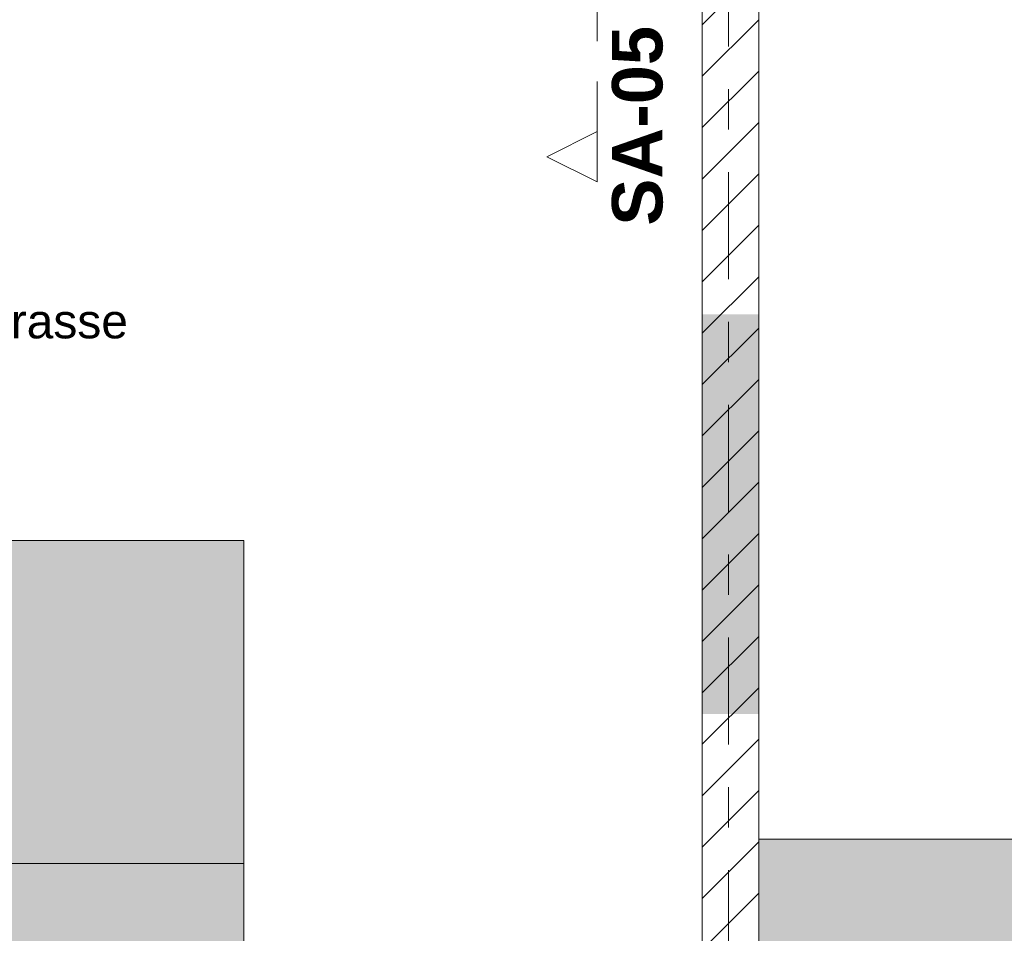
# Model space of a CAD drawing. Header units: metres. Extents: x -3.6 to 84.5, y -11 to 16.8.
# Tile 194 of 256: x 34.8 to 37.2, y 2.8 to 5. Entities that reach past the tile are written whole.
import ezdxf

# ---------------------------------------------------------------- set-up
doc = ezdxf.new("R2010")
doc.units = ezdxf.units.M
doc.header["$MEASUREMENT"] = 0
for name, pattern in [('Schnittlinie', [0.3, 0.15, -0.075, 0, -0.075]), ('Strichlinie doppelt', [0.546806, 0.264583, -0.105833, 0.070556, -0.105833]), ('Wipeout_Contour', [1, 0, -1])]:
    doc.linetypes.add(name, pattern=pattern)
for name, color, linetype in [('203 - Marker.Schnitt - Ausbaudetail SA', 7, 'Continuous'), ('208 - Marker.Detail', 7, 'Continuous'), ('302 - Elemente.Schraffur', 7, 'Continuous'), ('451 - Universal.Achsen Raster', 7, 'Continuous'), ('605 - Struktur.Wand Innen', 7, 'Continuous'), ('701 - Einrichtung.Möbel', 7, 'Continuous')]:
    doc.layers.add(name, color=color, linetype=linetype)
doc.styles.add('ERSTELLTER_STIL_1', font='txt')
doc.styles.add('ERSTELLTER_STIL_2', font='txt')

msp = doc.modelspace()

# ---------------------------------------------------------------- hatches: boundary and pattern name
at = {"layer": '701 - Einrichtung.Möbel', "linetype": 'Continuous', "lineweight": 0, "true_color": 0x3a3a3a}
for points in [[(33.73, 2.95), (35.33, 2.95), (35.33, 3.75), (33.73, 3.75)], [(36.605, 3.01), (36.605, 1.01), (37.405, 1.01), (37.405, 2.21), (38.805, 2.21), (38.805, 3.01)], [(33.73, 2.95), (33.73, 2.15), (35.33, 2.15), (35.33, 2.95)]]:
    msp.add_hatch(color=250, dxfattribs=at).paths.add_polyline_path(points)

# ---------------------------------------------------------------- linework, layer by layer
at = {"layer": '203 - Marker.Schnitt - Ausbaudetail SA', "color": 7, "linetype": 'Schnittlinie', "lineweight": 13}
msp.add_line((36.2052, 8.937), (36.2052, 4.763), dxfattribs=at)
at = {"layer": '701 - Einrichtung.Möbel', "color": 7, "linetype": 'Continuous', "lineweight": 5, "true_color": 0xebebeb, "flags": 128}
for points in [[(33.73, 2.95), (35.33, 2.95), (35.33, 3.75), (33.73, 3.75)], [(36.605, 3.01), (36.605, 1.01), (37.405, 1.01), (37.405, 2.21), (38.805, 2.21), (38.805, 3.01)], [(33.73, 2.95), (35.33, 2.95), (35.33, 2.15), (33.73, 2.15)]]:
    msp.add_lwpolyline(points, close=True, dxfattribs=at)

# ---------------------------------------------------------------- texts
at = {"layer": '203 - Marker.Schnitt - Ausbaudetail SA', "color": 7, "lineweight": 13, "insert": (36.3685, 5.0246), "char_height": 0.125, "attachment_point": 9, "rotation": 90, "style": 'ERSTELLTER_STIL_1'}
msp.add_mtext('\\A1;{\\pqr;\\pt0;\\fArial|b1|i0|c0|p38;SA-05}', dxfattribs=at)
at = {"layer": '208 - Marker.Detail', "color": 30, "lineweight": 25, "true_color": 0xff6e00, "insert": (32.8854, 4.3356), "char_height": 0.085, "attachment_point": 1, "style": 'ERSTELLTER_STIL_2'}
msp.add_mtext('\\A1;{\\pql;\\fArial|b0|i0|c0|p38;Detail - Trockenbau vertikale ELT Trasse}', dxfattribs=at)

# ---------------------------------------------------------------- next in the draw order: wipeouts: each hides what was drawn before it
at = {"color": 254, "linetype": 'Wipeout_Contour', "lineweight": 0, "ltscale": 108.91313}
msp.add_wipeout([(36.2052, 4.638), (36.2052, 4.763), (36.0802, 4.7005)], dxfattribs=at).dxf.layer = '203 - Marker.Schnitt - Ausbaudetail SA'
at = {"color": 254, "linetype": 'Wipeout_Contour', "lineweight": 0, "ltscale": 146.86581}
msp.add_wipeout([(36.605, 5.1), (36.465, 5.1), (36.465, 0.7), (36.605, 0.7)], dxfattribs=at).dxf.layer = '605 - Struktur.Wand Innen'

# ---------------------------------------------------------------- next in the draw order: hatches: boundary and pattern name
at = {"layer": '302 - Elemente.Schraffur', "linetype": 'Continuous', "lineweight": 0, "true_color": 0x282828}
msp.add_hatch(color=250, dxfattribs=at).paths.add_polyline_path([(36.465, 4.31), (36.605, 4.31), (36.605, 3.32), (36.465, 3.32)])
at = {"layer": '605 - Struktur.Wand Innen', "linetype": 'Continuous', "lineweight": 0, "true_color": 0x000000}
h = msp.add_hatch(dxfattribs=at)
h.set_pattern_fill('MW_Ziegel_0001', color=18, style=0, pattern_type=2)
h.set_pattern_definition([(45, (0, 0), (-0.0636396, 0.0636396), [])])
h.paths.add_polyline_path([(36.605, 5.1), (36.465, 5.1), (36.465, 0.7), (36.605, 0.7)])

# ---------------------------------------------------------------- next in the draw order: linework, layer by layer
at = {"layer": '203 - Marker.Schnitt - Ausbaudetail SA', "color": 7, "linetype": 'Continuous', "lineweight": 13, "flags": 128}
msp.add_lwpolyline([(36.2052, 4.638), (36.2052, 4.763), (36.0802, 4.7005)], close=True, dxfattribs=at)
at = {"layer": '451 - Universal.Achsen Raster', "color": 160, "linetype": 'Strichlinie doppelt', "lineweight": 9, "true_color": 0x3232ff}
msp.add_line((36.53, -10.585), (36.53, 16.355), dxfattribs=at)
at = {"layer": '605 - Struktur.Wand Innen', "color": 7, "linetype": 'Continuous', "lineweight": 18, "flags": 128}
for points in [[(36.465, 5.1), (36.465, 0.7)], [(36.605, 0.7), (36.605, 5.1)]]:
    msp.add_lwpolyline(points, dxfattribs=at)

doc.saveas('drawing.dxf')
